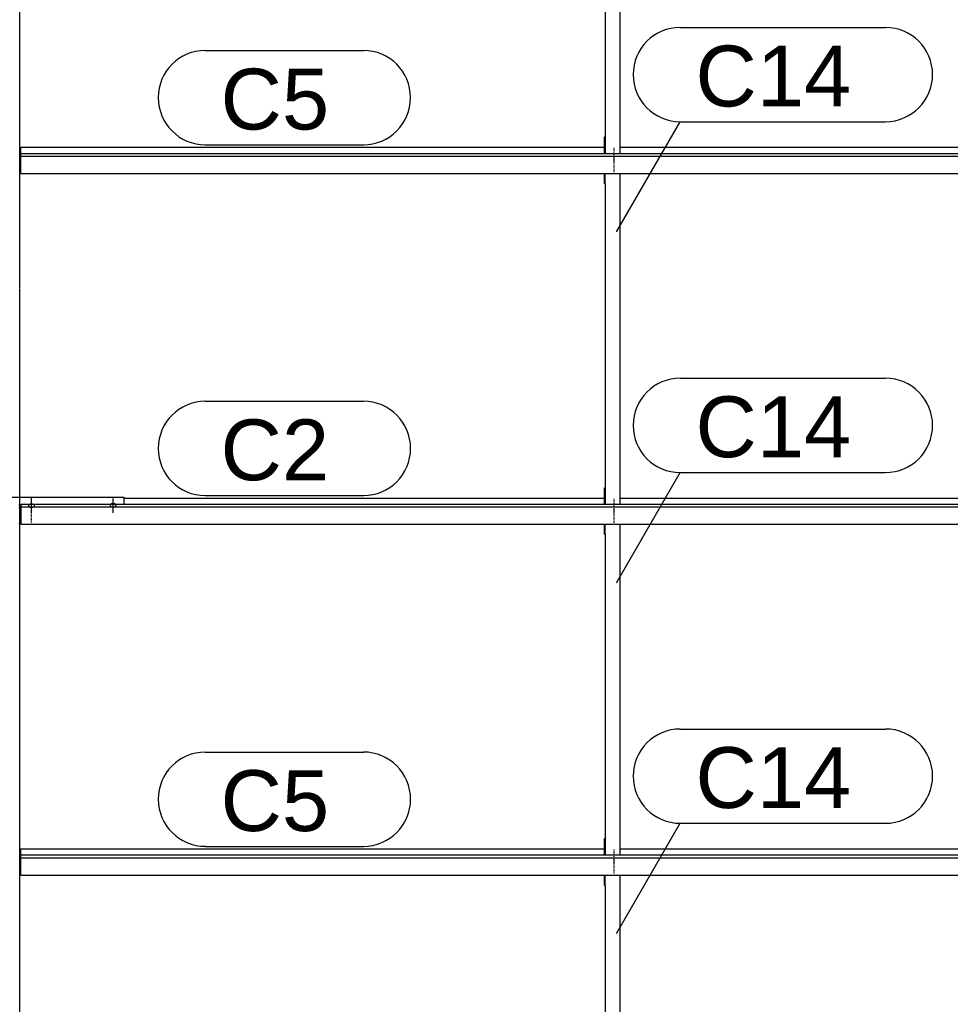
# Model space of a CAD drawing. Header units: millimetres. Extents: x -4888 to 73862, y -29046 to 15504.
# Tile 99 of 111: x 56000 to 58741, y 845 to 3744. Entities that reach past the tile are written whole.
import ezdxf

# ---------------------------------------------------------------- set-up
doc = ezdxf.new("R2010")
doc.units = ezdxf.units.MM
doc.linetypes.add('DXK_LINE_DOT2', pattern=[3.9198, 1.9599, -1.9599])
doc.linetypes.add('DXK_LINE_DOT3', pattern=[5.9187, 2.979, -0.9799, 0.9799, -0.9799])
doc.styles.add('Arial', font='ARIAL.TTF', dxfattribs={"height": 0.2})

# ---------------------------------------------------------------- blocks, each defined once
blk = doc.blocks.new('GridLine-1953139-4957 - 1282')
at = {"color": 174, "linetype": 'DXK_LINE_DOT3'}
blk.add_line((56000, -1750), (56000, 12340), dxfattribs=at)
blk = doc.blocks.new('Part-1953139-17223 - 1282')
at = {"color": 3, "linetype": 'Continuous'}
for p, q in [((56307, 2335.8), (57722, 2335.8)), ((57769, 2335.8), (59193, 2335.8)), ((56003, 2317.1), (56003, 2258.8)), ((59497, 2317.1), (56003, 2317.1)), ((56003, 2309.6), (59497, 2309.6)), ((59497, 2258.8), (59497, 2317.1)), ((56003, 2258.8), (59497, 2258.8))]:
    blk.add_line(p, q, dxfattribs=at)
blk = doc.blocks.new('Part-1953139-17222 - 1282')
at = {"color": 3, "linetype": 'Continuous'}
for p, q in [((56003, 1284.2), (56003, 1302.9)), ((56003, 1302.9), (57722, 1302.9)), ((56003, 1226), (56003, 1284.2)), ((59497, 1284.2), (56003, 1284.2)), ((56003, 1276.8), (59497, 1276.8)), ((57769, 1302.9), (59193, 1302.9)), ((59497, 1226), (59497, 1284.2)), ((56003, 1226), (59497, 1226))]:
    blk.add_line(p, q, dxfattribs=at)
blk = doc.blocks.new('Part-1953139-17224 - 1282')
at = {"color": 3, "linetype": 'Continuous'}
for p, q in [((56003, 3349.9), (56003, 3368.6)), ((56003, 3368.6), (57722, 3368.6)), ((57769, 3368.6), (59193, 3368.6)), ((56003, 3291.7), (56003, 3349.9)), ((59497, 3349.9), (56003, 3349.9)), ((56003, 3342.5), (59497, 3342.5)), ((59497, 3291.7), (59497, 3349.9)), ((56003, 3291.7), (59497, 3291.7))]:
    blk.add_line(p, q, dxfattribs=at)
blk = doc.blocks.new('Bolt-1953139-18124 - 1282')
at = {"color": 5, "linetype": 'Continuous'}
for p, q in [((56035, 2293.7), (56035, 2336)), ((56026.2, 2314.3), (56026, 2313.9)), ((56026, 2313.9), (56026, 2313.4)), ((56026, 2313.4), (56026, 2312.9)), ((56026, 2312.9), (56026.2, 2312.5)), ((56026.4, 2314.8), (56026.2, 2314.3)), ((56026.2, 2312.5), (56026.4, 2312)), ((56026.7, 2315.2), (56026.4, 2314.8)), ((56026.4, 2312), (56026.7, 2311.6)), ((56027.1, 2315.7), (56026.7, 2315.2)), ((56026.7, 2311.6), (56027.1, 2311.2)), ((56027.5, 2316.1), (56027.1, 2315.7)), ((56027.1, 2311.2), (56027.5, 2310.7)), ((56028, 2316.4), (56027.5, 2316.1)), ((56027.5, 2310.7), (56028, 2310.4)), ((56028.6, 2316.8), (56028, 2316.4)), ((56028, 2310.4), (56028.6, 2310)), ((56029.3, 2317.1), (56028.6, 2316.8)), ((56028.6, 2310), (56029.3, 2309.7)), ((56030, 2317.4), (56029.3, 2317.1)), ((56029.3, 2309.7), (56030, 2309.4)), ((56030.8, 2317.6), (56030, 2317.4)), ((56030, 2309.4), (56030.8, 2309.2)), ((56031.6, 2317.8), (56030.8, 2317.6)), ((56030.8, 2309.2), (56031.6, 2309)), ((56032.4, 2318), (56031.6, 2317.8)), ((56031.6, 2309), (56032.4, 2308.8)), ((56033.2, 2318.1), (56032.4, 2318)), ((56032.4, 2308.8), (56033.2, 2308.7)), ((56034.1, 2318.2), (56033.2, 2318.1)), ((56033.2, 2308.7), (56034.1, 2308.6)), ((56035, 2318.2), (56034.1, 2318.2)), ((56034.1, 2308.6), (56035, 2308.6)), ((56035.9, 2318.2), (56035, 2318.2)), ((56035, 2308.6), (56035.9, 2308.6)), ((56036.8, 2318.1), (56035.9, 2318.2)), ((56035.9, 2308.6), (56036.8, 2308.7)), ((56037.6, 2318), (56036.8, 2318.1)), ((56036.8, 2308.7), (56037.6, 2308.8)), ((56038.4, 2317.8), (56037.6, 2318)), ((56037.6, 2308.8), (56038.4, 2309)), ((56039.2, 2317.6), (56038.4, 2317.8)), ((56038.4, 2309), (56039.2, 2309.2)), ((56040, 2317.4), (56039.2, 2317.6)), ((56039.2, 2309.2), (56040, 2309.4)), ((56040.7, 2317.1), (56040, 2317.4)), ((56040, 2309.4), (56040.7, 2309.7)), ((56041.4, 2316.8), (56040.7, 2317.1)), ((56040.7, 2309.7), (56041.4, 2310)), ((56042, 2316.4), (56041.4, 2316.8)), ((56041.4, 2310), (56042, 2310.4)), ((56042.5, 2316.1), (56042, 2316.4)), ((56042, 2310.4), (56042.5, 2310.7)), ((56042.9, 2315.7), (56042.5, 2316.1)), ((56042.5, 2310.7), (56042.9, 2311.2)), ((56043.3, 2315.2), (56042.9, 2315.7)), ((56042.9, 2311.2), (56043.3, 2311.6)), ((56043.6, 2314.8), (56043.3, 2315.2)), ((56043.3, 2311.6), (56043.6, 2312)), ((56043.8, 2314.3), (56043.6, 2314.8)), ((56043.6, 2312), (56043.8, 2312.5)), ((56044, 2313.9), (56043.8, 2314.3)), ((56043.8, 2312.5), (56044, 2312.9)), ((56044, 2313.4), (56044, 2313.9)), ((56044, 2312.9), (56044, 2313.4))]:
    blk.add_line(p, q, dxfattribs=at)
blk = doc.blocks.new('Bolt-1953139-18128 - 1282')
at = {"color": 5, "linetype": 'Continuous'}
for p, q in [((56272.4, 2319.3), (56271.6, 2319.2)), ((56273.2, 2319.5), (56272.4, 2319.3)), ((56274.1, 2319.5), (56273.2, 2319.5)), ((56275, 2319.6), (56274.1, 2319.5)), ((56275, 2292.2), (56275, 2334.6)), ((56275.9, 2319.5), (56275, 2319.6)), ((56276.8, 2319.5), (56275.9, 2319.5)), ((56277.6, 2319.3), (56276.8, 2319.5)), ((56278.4, 2319.2), (56277.6, 2319.3)), ((56266.2, 2315.7), (56266, 2315.2)), ((56266, 2315.2), (56266, 2314.8)), ((56266, 2314.8), (56266, 2314.3)), ((56266, 2314.3), (56266.2, 2313.8)), ((56266.4, 2316.2), (56266.2, 2315.7)), ((56266.2, 2313.8), (56266.4, 2313.4)), ((56266.7, 2316.6), (56266.4, 2316.2)), ((56266.4, 2313.4), (56266.7, 2312.9)), ((56267.1, 2317), (56266.7, 2316.6)), ((56266.7, 2312.9), (56267.1, 2312.5)), ((56267.5, 2317.4), (56267.1, 2317)), ((56267.1, 2312.5), (56267.5, 2312.1)), ((56268, 2317.8), (56267.5, 2317.4)), ((56267.5, 2312.1), (56268, 2311.7)), ((56268.6, 2318.2), (56268, 2317.8)), ((56268, 2311.7), (56268.6, 2311.4)), ((56269.3, 2318.5), (56268.6, 2318.2)), ((56268.6, 2311.4), (56269.3, 2311.1)), ((56270, 2318.7), (56269.3, 2318.5)), ((56269.3, 2311.1), (56270, 2310.8)), ((56270.8, 2319), (56270, 2318.7)), ((56270, 2310.8), (56270.8, 2310.5)), ((56271.6, 2319.2), (56270.8, 2319)), ((56270.8, 2310.5), (56271.6, 2310.3)), ((56271.6, 2310.3), (56272.4, 2310.2)), ((56272.4, 2310.2), (56273.2, 2310.1)), ((56273.2, 2310.1), (56274.1, 2310)), ((56274.1, 2310), (56275, 2310)), ((56275, 2310), (56275.9, 2310)), ((56275.9, 2310), (56276.8, 2310.1)), ((56276.8, 2310.1), (56277.6, 2310.2)), ((56277.6, 2310.2), (56278.4, 2310.3)), ((56279.2, 2319), (56278.4, 2319.2)), ((56278.4, 2310.3), (56279.2, 2310.5)), ((56280, 2318.7), (56279.2, 2319)), ((56279.2, 2310.5), (56280, 2310.8)), ((56280.7, 2318.5), (56280, 2318.7)), ((56280, 2310.8), (56280.7, 2311.1)), ((56281.4, 2318.2), (56280.7, 2318.5)), ((56280.7, 2311.1), (56281.4, 2311.4)), ((56282, 2317.8), (56281.4, 2318.2)), ((56281.4, 2311.4), (56282, 2311.7)), ((56282.5, 2317.4), (56282, 2317.8)), ((56282, 2311.7), (56282.5, 2312.1)), ((56282.9, 2317), (56282.5, 2317.4)), ((56282.5, 2312.1), (56282.9, 2312.5)), ((56283.3, 2316.6), (56282.9, 2317)), ((56282.9, 2312.5), (56283.3, 2312.9)), ((56283.6, 2316.2), (56283.3, 2316.6)), ((56283.3, 2312.9), (56283.6, 2313.4)), ((56283.8, 2315.7), (56283.6, 2316.2)), ((56283.6, 2313.4), (56283.8, 2313.8)), ((56284, 2315.2), (56283.8, 2315.7)), ((56283.8, 2313.8), (56284, 2314.3)), ((56284, 2314.8), (56284, 2315.2)), ((56284, 2314.3), (56284, 2314.8))]:
    blk.add_line(p, q, dxfattribs=at)
blk = doc.blocks.new('Bolt-1953139-18838 - 1282')
at = {"color": 5, "linetype": 'DXK_LINE_DOT2'}
blk.add_line((57750, 3337), (57750, 3294.6), dxfattribs=at)
blk = doc.blocks.new('Part-1953139-18123 - 1282')
at = {"color": 3, "linetype": 'Continuous'}
for p, q in [((55693, 2317.1), (55693, 2338.2)), ((55693, 2338.2), (56307, 2338.2)), ((56307, 2338.2), (56307, 2317.1)), ((55997, 2316.3), (56003, 2316.3)), ((55997, 2307.8), (56003, 2307.8)), ((55997, 2261.3), (56003, 2261.3))]:
    blk.add_line(p, q, dxfattribs=at)
blk = doc.blocks.new('Bolt-1953139-18125 - 1282')
at = {"color": 5, "linetype": 'DXK_LINE_DOT2'}
blk.add_line((56035, 2263.9), (56035, 2306.2), dxfattribs=at)
blk = doc.blocks.new('Part-1953139-18831 - 1282')
at = {"color": 3, "linetype": 'Continuous'}
for p, q in [((57722, 1196.4), (57722, 1226)), ((57724, 1196.4), (57724, 1226)), ((57769, 251.4), (57769, 1226)), ((57722, 1196.4), (57724, 1196.4)), ((57724, 1196.4), (57724, 251.4)), ((57722, 251.4), (57722, 300.7)), ((57722, 300.7), (57724, 300.7))]:
    blk.add_line(p, q, dxfattribs=at)
blk = doc.blocks.new('Bolt-1953139-18832 - 1282')
at = {"color": 5, "linetype": 'DXK_LINE_DOT2'}
blk.add_line((57750, 1271.2), (57750, 1228.9), dxfattribs=at)
blk = doc.blocks.new('Bolt-1953139-18833 - 1282')
at = {"color": 5, "linetype": 'DXK_LINE_DOT2'}
blk.add_line((57750, 1301), (57750, 1258.7), dxfattribs=at)
blk = doc.blocks.new('Part-1953139-18834 - 1282')
at = {"color": 3, "linetype": 'Continuous'}
for p, q in [((57722, 2229.3), (57722, 2258.8)), ((57724, 2229.3), (57724, 2258.8)), ((57769, 1284.2), (57769, 2258.8)), ((57722, 2229.3), (57724, 2229.3)), ((57724, 2229.3), (57724, 1284.2)), ((57722, 1284.2), (57722, 1333.6)), ((57722, 1333.6), (57724, 1333.6))]:
    blk.add_line(p, q, dxfattribs=at)
blk = doc.blocks.new('Bolt-1953139-18835 - 1282')
at = {"color": 5, "linetype": 'DXK_LINE_DOT2'}
blk.add_line((57750, 2304.1), (57750, 2261.8), dxfattribs=at)
blk = doc.blocks.new('Bolt-1953139-18836 - 1282')
at = {"color": 5, "linetype": 'DXK_LINE_DOT2'}
blk.add_line((57750, 2333.9), (57750, 2291.6), dxfattribs=at)
blk = doc.blocks.new('Part-1953139-18837 - 1282')
at = {"color": 3, "linetype": 'Continuous'}
for p, q in [((57722, 3262.1), (57722, 3291.7)), ((57724, 3262.1), (57724, 3291.7)), ((57769, 2317.1), (57769, 3291.7)), ((57722, 3262.1), (57724, 3262.1)), ((57724, 3262.1), (57724, 2317.1)), ((57722, 2317.1), (57722, 2366.4)), ((57722, 2366.4), (57724, 2366.4))]:
    blk.add_line(p, q, dxfattribs=at)
blk = doc.blocks.new('Bolt-1953139-18839 - 1282')
at = {"color": 5, "linetype": 'DXK_LINE_DOT2'}
blk.add_line((57750, 3366.8), (57750, 3324.4), dxfattribs=at)
blk = doc.blocks.new('Part-1953139-18840 - 1282')
at = {"color": 3, "linetype": 'Continuous'}
for p, q in [((57722, 4295), (57722, 4324.5)), ((57724, 4295), (57724, 4324.5)), ((57769, 3349.9), (57769, 4324.5)), ((57722, 4295), (57724, 4295)), ((57724, 4295), (57724, 3349.9)), ((57722, 3349.9), (57722, 3399.3)), ((57722, 3399.3), (57724, 3399.3))]:
    blk.add_line(p, q, dxfattribs=at)
blk = doc.blocks.new('Mark-1953139-19392 - 1282')
at = {"color": 136, "linetype": 'Continuous'}
for p, q in [((56546.7, 3653.6), (57012.5, 3653.6)), ((56546.7, 3376.1), (57012.5, 3376.1))]:
    blk.add_line(p, q, dxfattribs=at)
for centre, start, end in [((56546.7, 3514.9), 90, 270), ((57012.5, 3514.9), 270, 90)]:
    blk.add_arc(centre, 138.7, start, end, dxfattribs=at)
at = {"color": 0}
blk.add_wipeout([(56911.3, 3421.1), (56911.3, 3608.6), (56591.7, 3608.6), (56591.7, 3421.1)], dxfattribs=at)
blk.add_wipeout([(56911.3, 3421.1), (56911.3, 3608.6), (56591.7, 3608.6), (56591.7, 3421.1)], dxfattribs=at)
at = {"color": 2, "style": 'Arial'}
blk.add_text('C5', height=179.08, dxfattribs=at).set_placement((56591.7, 3421.1))
blk = doc.blocks.new('Mark-1953139-19756 - 1282')
at = {"color": 136, "linetype": 'Continuous'}
for p, q in [((57945.3, 2688.7), (58550, 2688.7)), ((57757.8, 2086.4), (57945.3, 2411.2)), ((57945.3, 2411.2), (58550, 2411.2))]:
    blk.add_line(p, q, dxfattribs=at)
for centre, start, end in [((57945.3, 2549.9), 90, 270), ((58550, 2549.9), 270, 90)]:
    blk.add_arc(centre, 138.7, start, end, dxfattribs=at)
at = {"color": 0}
blk.add_wipeout([(58448.8, 2456.2), (58448.8, 2643.7), (57990.3, 2643.7), (57990.3, 2456.2)], dxfattribs=at)
blk.add_wipeout([(58448.8, 2456.2), (58448.8, 2643.7), (57990.3, 2643.7), (57990.3, 2456.2)], dxfattribs=at)
at = {"color": 2, "style": 'Arial'}
blk.add_text('C14', height=179.08, dxfattribs=at).set_placement((57990.3, 2456.2))
blk = doc.blocks.new('Mark-1953139-19755 - 1282')
at = {"color": 136, "linetype": 'Continuous'}
for p, q in [((57945.3, 1655.8), (58550, 1655.8)), ((57757.8, 1053.6), (57945.3, 1378.3)), ((57945.3, 1378.3), (58550, 1378.3))]:
    blk.add_line(p, q, dxfattribs=at)
for centre, start, end in [((57945.3, 1517.1), 90, 270), ((58550, 1517.1), 270, 90)]:
    blk.add_arc(centre, 138.7, start, end, dxfattribs=at)
at = {"color": 0}
blk.add_wipeout([(58448.8, 1423.3), (58448.8, 1610.8), (57990.3, 1610.8), (57990.3, 1423.3)], dxfattribs=at)
blk.add_wipeout([(58448.8, 1423.3), (58448.8, 1610.8), (57990.3, 1610.8), (57990.3, 1423.3)], dxfattribs=at)
at = {"color": 2, "style": 'Arial'}
blk.add_text('C14', height=179.08, dxfattribs=at).set_placement((57990.3, 1423.3))
blk = doc.blocks.new('Mark-1953139-19390 - 1282')
at = {"color": 136, "linetype": 'Continuous'}
for p, q in [((56546.7, 1587.9), (57012.5, 1587.9)), ((56546.7, 1310.4), (57012.5, 1310.4))]:
    blk.add_line(p, q, dxfattribs=at)
for centre, radius, start, end in [((56546.7, 1449.2), 138.7, 90, 270), ((57012.5, 1449.2), 138.8, 270, 90)]:
    blk.add_arc(centre, radius, start, end, dxfattribs=at)
at = {"color": 0}
blk.add_wipeout([(56911.3, 1355.4), (56911.3, 1542.9), (56591.7, 1542.9), (56591.7, 1355.4)], dxfattribs=at)
blk.add_wipeout([(56911.3, 1355.4), (56911.3, 1542.9), (56591.7, 1542.9), (56591.7, 1355.4)], dxfattribs=at)
at = {"color": 2, "style": 'Arial'}
blk.add_text('C5', height=179.08, dxfattribs=at).set_placement((56591.7, 1355.4))
blk = doc.blocks.new('Mark-1953139-19391 - 1282')
at = {"color": 136, "linetype": 'Continuous'}
for p, q in [((56546.7, 2620.8), (57012.5, 2620.8)), ((56546.7, 2343.3), (57012.5, 2343.3))]:
    blk.add_line(p, q, dxfattribs=at)
for centre, radius, start, end in [((56546.7, 2482), 138.7, 90, 270), ((57012.5, 2482), 138.8, 270, 90)]:
    blk.add_arc(centre, radius, start, end, dxfattribs=at)
at = {"color": 0}
blk.add_wipeout([(56911.3, 2388.3), (56911.3, 2575.8), (56591.7, 2575.8), (56591.7, 2388.3)], dxfattribs=at)
blk.add_wipeout([(56911.3, 2388.3), (56911.3, 2575.8), (56591.7, 2575.8), (56591.7, 2388.3)], dxfattribs=at)
at = {"color": 2, "style": 'Arial'}
blk.add_text('C2', height=179.08, dxfattribs=at).set_placement((56591.7, 2388.3))
blk = doc.blocks.new('Mark-1953139-19757 - 1282')
at = {"color": 136, "linetype": 'Continuous'}
for p, q in [((57945.3, 3721.5), (58550, 3721.5)), ((57757.8, 3119.3), (57945.3, 3444)), ((57945.3, 3444), (58550, 3444))]:
    blk.add_line(p, q, dxfattribs=at)
for centre, start, end in [((57945.3, 3582.8), 90, 270), ((58550, 3582.8), 270, 90)]:
    blk.add_arc(centre, 138.7, start, end, dxfattribs=at)
at = {"color": 0}
blk.add_wipeout([(58448.8, 3489), (58448.8, 3676.5), (57990.3, 3676.5), (57990.3, 3489)], dxfattribs=at)
blk.add_wipeout([(58448.8, 3489), (58448.8, 3676.5), (57990.3, 3676.5), (57990.3, 3489)], dxfattribs=at)
at = {"color": 2, "style": 'Arial'}
blk.add_text('C14', height=179.08, dxfattribs=at).set_placement((57990.3, 3489))

msp = doc.modelspace()

# ---------------------------------------------------------------- block references
for name in ['GridLine-1953139-4957 - 1282', 'Part-1953139-18840 - 1282', 'Part-1953139-17224 - 1282', 'Bolt-1953139-18839 - 1282', 'Bolt-1953139-18838 - 1282', 'Part-1953139-18837 - 1282', 'Part-1953139-18123 - 1282', 'Part-1953139-17223 - 1282', 'Bolt-1953139-18124 - 1282', 'Bolt-1953139-18128 - 1282', 'Bolt-1953139-18836 - 1282', 'Bolt-1953139-18125 - 1282', 'Bolt-1953139-18835 - 1282', 'Part-1953139-18834 - 1282', 'Part-1953139-17222 - 1282', 'Bolt-1953139-18833 - 1282', 'Bolt-1953139-18832 - 1282', 'Part-1953139-18831 - 1282']:
    msp.add_blockref(name, (0, 0))

# ---------------------------------------------------------------- next in the draw order: block references
for name in ['Mark-1953139-19757 - 1282', 'Mark-1953139-19392 - 1282', 'Mark-1953139-19756 - 1282', 'Mark-1953139-19391 - 1282', 'Mark-1953139-19755 - 1282', 'Mark-1953139-19390 - 1282']:
    msp.add_blockref(name, (0, 0))

doc.saveas('drawing.dxf')
